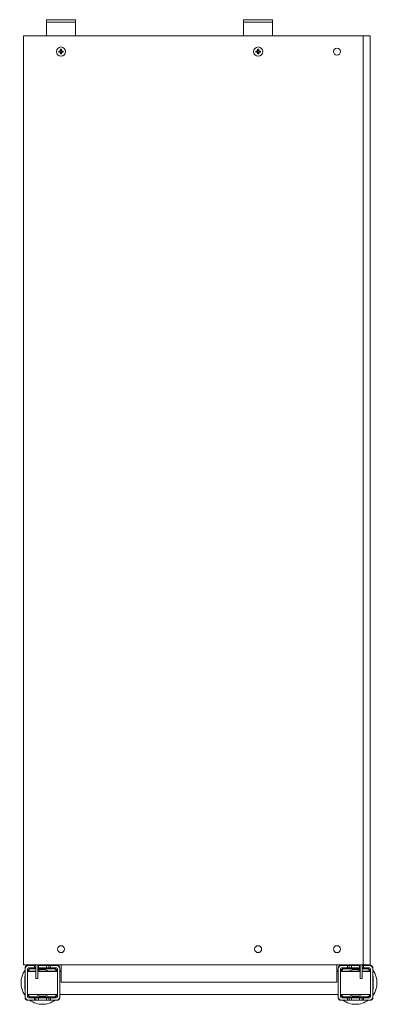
# Model space of a CAD drawing. Header units: millimetres. Extents: x 79 to 388, y -712 to 136.
import ezdxf

# ---------------------------------------------------------------- set-up
doc = ezdxf.new("R2010")
doc.units = ezdxf.units.MM

msp = doc.modelspace()

# ---------------------------------------------------------------- linework, layer by layer
at = {"color": 0, "linetype": 'Continuous', "lineweight": 0}
for p, q in [((104.72, 135.83), (101.72, 135.83)), ((101.72, 133.83), (101.72, 135.83)), ((123.72, 135.83), (104.72, 135.83)), ((126.72, 135.83), (123.72, 135.83)), ((126.72, 133.83), (126.72, 135.83)), ((274.72, 135.83), (271.72, 135.83)), ((271.72, 133.83), (271.72, 135.83)), ((293.72, 135.83), (274.72, 135.83)), ((296.72, 135.83), (293.72, 135.83)), ((296.72, 133.83), (296.72, 135.83)), ((101.72, 133.83), (104.72, 133.83)), ((101.72, 131.83), (101.72, 133.83)), ((101.72, 131.83), (101.72, 123.83)), ((123.72, 133.83), (104.72, 133.83)), ((123.72, 133.83), (126.72, 133.83)), ((126.72, 133.83), (126.72, 131.83)), ((126.72, 131.83), (126.72, 123.83)), ((271.72, 133.83), (274.72, 133.83)), ((271.72, 131.83), (271.72, 133.83)), ((271.72, 131.83), (271.72, 123.83)), ((293.72, 133.83), (274.72, 133.83)), ((293.72, 133.83), (296.72, 133.83)), ((296.72, 133.83), (296.72, 131.83)), ((296.72, 131.83), (296.72, 123.83)), ((81.72, 121.83), (81.72, -678.17)), ((84.97, 121.83), (81.72, 121.83)), ((84.97, 121.83), (372.72, 121.83)), ((101.72, 121.83), (101.72, 123.83)), ((126.72, 123.83), (126.72, 121.83)), ((271.72, 121.83), (271.72, 123.83)), ((296.72, 123.83), (296.72, 121.83)), ((372.72, 121.83), (374.72, 121.83)), ((374.72, 121.83), (374.72, -678.17)), ((380.72, 121.83), (374.72, 121.83)), ((380.72, 121.83), (380.72, -678.17)), ((113.7, 109.2), (113.7, 110.32)), ((114.73, 110.32), (114.73, 109.2)), ((283.7, 109.2), (283.7, 110.32)), ((284.73, 110.32), (284.73, 109.2)), ((112.23, 108.85), (113.35, 108.85)), ((113.35, 107.82), (112.23, 107.82)), ((113.23, 108.85), (113.23, 107.82)), ((114.73, 109.32), (113.7, 109.32)), ((113.7, 106.35), (113.7, 107.46)), ((113.7, 107.35), (114.73, 107.35)), ((114.73, 107.46), (114.73, 106.35)), ((115.09, 108.85), (116.2, 108.85)), ((116.2, 107.82), (115.09, 107.82)), ((115.2, 107.82), (115.2, 108.85)), ((282.23, 108.85), (283.35, 108.85)), ((283.35, 107.82), (282.23, 107.82)), ((283.23, 108.85), (283.23, 107.82)), ((284.73, 109.32), (283.7, 109.32)), ((283.7, 106.35), (283.7, 107.46)), ((283.7, 107.35), (284.73, 107.35)), ((284.73, 107.46), (284.73, 106.35)), ((285.09, 108.85), (286.2, 108.85)), ((286.2, 107.82), (285.09, 107.82)), ((285.2, 107.82), (285.2, 108.85)), ((81.72, -678.17), (84.97, -678.17)), ((84.97, -678.17), (372.72, -678.17)), ((92.61, -688.17), (92.61, -678.17)), ((94.11, -688.17), (94.11, -678.17)), ((114.22, -678.17), (114.22, -693.17)), ((352.22, -693.17), (352.22, -678.17)), ((372.32, -678.17), (372.32, -688.17)), ((374.72, -678.17), (372.72, -678.17)), ((373.82, -678.17), (373.82, -688.17)), ((374.72, -678.17), (380.72, -678.17)), ((83.21, -681.17), (83.21, -681.67)), ((83.21, -681.67), (83.21, -705.67)), ((85.21, -681.67), (85.21, -705.67)), ((85.21, -683.57), (92.61, -683.57)), ((85.21, -683.67), (87.21, -683.67)), ((85.21, -683.77), (92.61, -683.77)), ((86.21, -678.67), (85.71, -678.67)), ((91.21, -678.67), (86.21, -678.67)), ((91.21, -680.67), (86.21, -680.67)), ((92.61, -683.67), (87.21, -683.67)), ((87.21, -683.67), (87.21, -683.77)), ((92.61, -681.17), (88.21, -681.17)), ((92.61, -681.67), (88.21, -681.67)), ((91.21, -680.67), (91.21, -678.67)), ((91.21, -678.67), (92.61, -678.67)), ((91.21, -680.67), (92.61, -680.67)), ((94.11, -678.67), (94.71, -678.67)), ((94.11, -680.67), (94.71, -680.67)), ((108.21, -681.17), (94.11, -681.17)), ((108.21, -681.67), (94.11, -681.67)), ((94.11, -683.57), (111.21, -683.57)), ((99.21, -683.67), (94.11, -683.67)), ((94.11, -683.77), (111.21, -683.77)), ((101.71, -678.67), (94.71, -678.67)), ((94.71, -678.67), (94.71, -680.67)), ((101.71, -680.67), (94.71, -680.67)), ((99.21, -683.77), (99.21, -683.67)), ((99.21, -683.67), (101.21, -683.67)), ((101.21, -683.67), (101.21, -683.77)), ((101.71, -680.67), (101.71, -678.67)), ((101.71, -678.67), (103.81, -678.67)), ((101.71, -680.67), (103.81, -680.67)), ((103.81, -678.67), (105.21, -678.67)), ((103.81, -678.67), (103.81, -680.67)), ((103.81, -680.67), (105.21, -680.67)), ((110.21, -678.67), (105.21, -678.67)), ((105.21, -678.67), (105.21, -680.67)), ((110.21, -680.67), (105.21, -680.67)), ((110.71, -678.67), (110.21, -678.67)), ((111.21, -705.67), (111.21, -681.67)), ((113.21, -681.67), (113.21, -681.17)), ((113.21, -705.67), (113.21, -681.67)), ((113.21, -683.57), (114.22, -683.57)), ((113.21, -683.77), (114.22, -683.77)), ((352.22, -683.57), (353.21, -683.57)), ((352.22, -683.77), (353.21, -683.77)), ((353.21, -681.17), (353.21, -681.67)), ((353.21, -681.67), (353.21, -705.67)), ((355.21, -681.67), (355.21, -705.67)), ((355.21, -683.57), (372.32, -683.57)), ((355.21, -683.77), (372.32, -683.77)), ((356.21, -678.67), (355.71, -678.67)), ((361.21, -678.67), (356.21, -678.67)), ((361.21, -680.67), (356.21, -680.67)), ((372.32, -681.17), (358.21, -681.17)), ((372.32, -681.67), (358.21, -681.67)), ((361.21, -680.67), (361.21, -678.67)), ((362.61, -678.67), (361.21, -678.67)), ((361.21, -680.67), (362.61, -680.67)), ((364.71, -678.67), (362.61, -678.67)), ((362.61, -680.67), (362.61, -678.67)), ((362.61, -680.67), (364.71, -680.67)), ((371.71, -678.67), (364.71, -678.67)), ((364.71, -678.67), (364.71, -680.67)), ((371.71, -680.67), (364.71, -680.67)), ((365.21, -683.77), (365.21, -683.67)), ((365.21, -683.67), (367.21, -683.67)), ((372.32, -683.67), (367.21, -683.67)), ((367.21, -683.67), (367.21, -683.77)), ((371.71, -680.67), (371.71, -678.67)), ((372.32, -678.67), (371.71, -678.67)), ((371.71, -680.67), (372.32, -680.67)), ((375.21, -678.67), (373.82, -678.67)), ((373.82, -680.67), (375.21, -680.67)), ((378.21, -681.17), (373.82, -681.17)), ((378.21, -681.67), (373.82, -681.67)), ((373.82, -683.57), (381.21, -683.57)), ((379.21, -683.67), (373.82, -683.67)), ((373.82, -683.77), (381.21, -683.77)), ((380.21, -678.67), (375.21, -678.67)), ((375.21, -678.67), (375.21, -680.67)), ((380.21, -680.67), (375.21, -680.67)), ((379.21, -683.77), (379.21, -683.67)), ((379.21, -683.67), (381.21, -683.67)), ((380.71, -678.67), (380.21, -678.67)), ((381.21, -705.67), (381.21, -681.67)), ((383.21, -681.67), (383.21, -681.17)), ((383.21, -705.67), (383.21, -681.67)), ((82.99, -687.82), (82.99, -698.29)), ((83.21, -687.82), (82.99, -687.82)), ((92.61, -688.17), (92.61, -689.97)), ((92.61, -689.97), (94.11, -689.97)), ((94.11, -688.17), (94.11, -689.97)), ((352.22, -693.17), (114.22, -693.17)), ((372.32, -689.97), (372.32, -688.17)), ((373.82, -689.97), (372.32, -689.97)), ((373.82, -689.97), (373.82, -688.17)), ((383.21, -687.82), (383.43, -687.82)), ((383.43, -689.34), (383.43, -687.82)), ((383.43, -699.52), (383.43, -689.34)), ((82.99, -698.29), (82.99, -699.52)), ((83.21, -699.52), (82.99, -699.52)), ((85.21, -703.77), (111.21, -703.77)), ((113.21, -703.77), (353.21, -703.77)), ((355.21, -703.77), (381.21, -703.77)), ((383.21, -699.52), (383.43, -699.52)), ((83.21, -705.67), (83.21, -706.17)), ((85.71, -708.67), (86.21, -708.67)), ((86.21, -706.67), (91.21, -706.67)), ((86.21, -708.67), (91.21, -708.67)), ((88.21, -705.66), (108.21, -705.66)), ((88.21, -706.17), (108.21, -706.17)), ((91.21, -708.67), (91.21, -706.67)), ((92.61, -706.67), (91.21, -706.67)), ((91.21, -708.67), (92.61, -708.67)), ((94.71, -706.67), (92.61, -706.67)), ((92.61, -706.67), (92.61, -708.67)), ((92.61, -708.67), (94.71, -708.67)), ((94.71, -706.67), (101.71, -706.67)), ((94.71, -706.67), (94.71, -708.67)), ((94.71, -708.67), (101.71, -708.67)), ((101.71, -708.67), (101.71, -706.67)), ((103.81, -706.67), (101.71, -706.67)), ((101.71, -708.67), (103.81, -708.67)), ((105.21, -706.67), (103.81, -706.67)), ((103.81, -706.67), (103.81, -708.67)), ((103.81, -708.67), (105.21, -708.67)), ((105.21, -706.67), (110.21, -706.67)), ((105.21, -706.67), (105.21, -708.67)), ((105.21, -708.67), (110.21, -708.67)), ((110.21, -708.67), (110.71, -708.67)), ((113.21, -706.17), (113.21, -705.67)), ((353.21, -705.67), (353.21, -706.17)), ((355.71, -708.67), (356.21, -708.67)), ((356.21, -706.67), (361.21, -706.67)), ((356.21, -708.67), (361.21, -708.67)), ((358.21, -705.66), (378.21, -705.66)), ((358.21, -706.17), (378.21, -706.17)), ((361.21, -708.67), (361.21, -706.67)), ((362.61, -706.67), (361.21, -706.67)), ((362.61, -708.67), (361.21, -708.67)), ((364.71, -706.67), (362.61, -706.67)), ((362.61, -708.67), (362.61, -706.67)), ((364.71, -708.67), (362.61, -708.67)), ((364.71, -706.67), (371.71, -706.67)), ((364.71, -706.67), (364.71, -708.67)), ((364.71, -708.67), (371.71, -708.67)), ((371.71, -708.67), (371.71, -706.67)), ((373.81, -706.67), (371.71, -706.67)), ((373.81, -708.67), (371.71, -708.67)), ((375.21, -706.67), (373.81, -706.67)), ((373.81, -708.67), (373.81, -706.67)), ((375.21, -708.67), (373.81, -708.67)), ((375.21, -706.67), (380.21, -706.67)), ((375.21, -706.67), (375.21, -708.67)), ((375.21, -708.67), (380.21, -708.67)), ((380.21, -708.67), (380.71, -708.67)), ((383.21, -706.17), (383.21, -705.67))]:
    msp.add_line(p, q, dxfattribs=at)
for centre, radius, start, end in [((114.22, 108.33), 4, 90, 270), ((114.22, 108.33), 4, 270, 90), ((284.22, 108.33), 4, 90, 270), ((284.22, 108.33), 4, 270, 90), ((352.22, 108.33), 3, 90, 270), ((352.22, 108.33), 3, 270, 90), ((114.22, 108.33), 1.01, 120.68693, 149.31307), ((114.22, 108.33), 1.01, 210.68693, 239.31307), ((114.22, 108.33), 0.851, 142.7589, 217.2411), ((114.22, 108.33), 0.851, 127.2411, 142.7589), ((114.22, 108.33), 0.851, 217.2411, 232.7589), ((114.22, 108.33), 0.851, 90, 127.2411), ((114.22, 108.33), 0.851, 232.7589, 270), ((114.22, 108.33), 0.851, 52.7589, 90), ((114.22, 108.33), 0.851, 270, 307.2411), ((114.22, 108.33), 1.01, 30.68693, 59.31307), ((114.22, 108.33), 0.851, 37.2411, 52.7589), ((114.22, 108.33), 0.851, 307.2411, 322.7589), ((114.22, 108.33), 1.01, 300.68693, 329.31307), ((114.22, 108.33), 0.851, 322.7589, 37.2411), ((284.22, 108.33), 1.01, 120.68693, 149.31307), ((284.22, 108.33), 1.01, 210.68693, 239.31307), ((284.22, 108.33), 0.851, 142.7589, 217.2411), ((284.22, 108.33), 0.851, 127.2411, 142.7589), ((284.22, 108.33), 0.851, 217.2411, 232.7589), ((284.22, 108.33), 0.851, 90, 127.2411), ((284.22, 108.33), 0.851, 232.7589, 270), ((284.22, 108.33), 0.851, 52.7589, 90), ((284.22, 108.33), 0.851, 270, 307.2411), ((284.22, 108.33), 1.01, 30.68693, 59.31307), ((284.22, 108.33), 0.851, 37.2411, 52.7589), ((284.22, 108.33), 0.851, 307.2411, 322.7589), ((284.22, 108.33), 1.01, 300.68693, 329.31307), ((284.22, 108.33), 0.851, 322.7589, 37.2411), ((114.22, -664.67), 3, 90, 270), ((114.22, -664.67), 3, 270, 90), ((284.22, -664.67), 3, 90, 270), ((284.22, -664.67), 3, 270, 90), ((352.22, -664.67), 3, 90, 270), ((352.22, -664.67), 3, 270, 90), ((86.21, -681.67), 3, 90, 180), ((85.71, -681.17), 2.5, 90, 180), ((86.21, -681.67), 1, 90, 180), ((88.21, -683.67), 2.5, 90, 177.70756), ((88.21, -683.67), 1.99, 90, 177.1251), ((98.21, -693.67), 11.5, 90, 110.88674), ((98.21, -693.67), 11.5, 61.43328, 90), ((108.21, -683.67), 2.5, 2.29244, 90), ((108.21, -683.67), 1.99, 2.8749, 90), ((110.21, -681.67), 3, 0, 90), ((110.21, -681.67), 1, 0, 90), ((110.71, -681.17), 2.5, 0, 90), ((356.21, -681.67), 3, 90, 180), ((355.71, -681.17), 2.5, 90, 180), ((356.21, -681.67), 1, 90, 180), ((358.21, -683.67), 2.5, 90, 177.70756), ((358.21, -683.67), 1.99, 90, 177.1251), ((368.21, -693.67), 11.5, 90, 118.56672), ((368.21, -693.67), 11.5, 69.07432, 90), ((378.21, -683.67), 2.5, 2.29244, 90), ((378.21, -683.67), 1.99, 2.8749, 90), ((380.21, -681.67), 3, 0, 90), ((380.21, -681.67), 1, 0, 90), ((380.71, -681.17), 2.5, 0, 90), ((88.21, -703.67), 2.5, 182.29244, 270), ((88.21, -703.67), 1.99, 182.8749, 270), ((98.21, -693.67), 11.5, 241.43328, 270), ((98.21, -693.67), 11.5, 270, 298.56672), ((108.21, -703.67), 2.5, 270, 357.70756), ((108.21, -703.67), 1.99, 270, 357.1251), ((358.21, -703.67), 2.5, 182.29244, 270), ((358.21, -703.67), 1.99, 182.8749, 270), ((368.21, -693.67), 11.5, 241.43328, 270), ((368.21, -693.67), 11.5, 270, 298.56672), ((378.21, -703.67), 2.5, 270, 357.70756), ((378.21, -703.67), 1.99, 270, 357.1251), ((86.21, -705.67), 3, 180, 270), ((85.71, -706.17), 2.5, 180, 270), ((86.21, -705.67), 1, 180, 270), ((110.21, -705.67), 1, 270, 0), ((110.21, -705.67), 3, 270, 0), ((110.71, -706.17), 2.5, 270, 0), ((356.21, -705.67), 3, 180, 270), ((355.71, -706.17), 2.5, 180, 270), ((356.21, -705.67), 1, 180, 270), ((380.21, -705.67), 1, 270, 0), ((380.21, -705.67), 3, 270, 0), ((380.71, -706.17), 2.5, 270, 0)]:
    msp.add_arc(centre, radius, start, end, dxfattribs=at)
at = {"color": 0, "linetype": 'Continuous', "lineweight": 0, "extrusion": (0, 0, -1)}
for centre, start, end in [((-98.21, -693.67), 54.17523, 56.9125), ((-98.21, -693.67), 123.0875, 125.82477), ((-368.21, -693.67), 54.17523, 56.9125), ((-368.21, -693.67), 123.0875, 125.82477), ((-98.21, -693.67), 324.17523, 35.82477), ((-98.21, -693.67), 144.17523, 146.91067), ((-368.21, -693.67), 33.08933, 35.82477), ((-368.21, -693.67), 144.17523, 215.82477), ((-98.21, -693.67), 213.08933, 215.82477), ((-368.21, -693.67), 324.17523, 326.91067), ((-98.21, -693.67), 270, 305.82477), ((-98.21, -693.67), 234.17523, 270), ((-368.21, -693.67), 270, 305.82477), ((-368.21, -693.67), 234.17523, 270)]:
    msp.add_arc(centre, 18.5, start, end, dxfattribs=at)
for centre, major_axis, start_param, end_param in [((114.22, 107.46), (6.43, 0), -1.651022, -1.490571), ((284.22, 107.46), (6.43, 0), -1.651022, -1.490571), ((115.09, 108.33), (0, 6.43), -1.570796, -1.490571), ((115.09, 108.33), (0, 6.43), -1.651022, -1.570796), ((114.22, 109.21), (-6.43, 0), -1.651022, -1.490571), ((113.34, 108.33), (0, -6.43), -1.651022, -1.570796), ((113.34, 108.33), (0, -6.43), -1.570796, -1.490571), ((285.09, 108.33), (0, 6.43), -1.570796, -1.490571), ((285.09, 108.33), (0, 6.43), -1.651022, -1.570796), ((284.22, 109.21), (-6.43, 0), -1.651022, -1.490571), ((283.34, 108.33), (0, -6.43), -1.651022, -1.570796), ((283.34, 108.33), (0, -6.43), -1.570796, -1.490571)]:
    msp.add_ellipse(centre, major_axis=major_axis, ratio=0.446198, start_param=start_param, end_param=end_param, dxfattribs=at)
at = {"color": 0, "linetype": 'Continuous', "lineweight": 0}
for points, weights in [([(113.54, 108.85), (113.45, 108.85), (113.35, 108.85)], [1.00783090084, 1.01227477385, 1.00609308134]), ([(113.35, 107.82), (113.45, 107.82), (113.54, 107.82)], [1.00609308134, 1.01227477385, 1.00783090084]), ([(113.7, 109.2), (113.7, 109.1), (113.7, 109.01)], [1.00609308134, 1.01227477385, 1.00783090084]), ([(113.7, 107.65), (113.7, 107.57), (113.7, 107.46)], [1.00783090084, 1.01227477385, 1.00609308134]), ([(114.73, 109.01), (114.73, 109.1), (114.73, 109.2)], [1.00783090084, 1.01227477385, 1.00609308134]), ([(114.73, 107.46), (114.73, 107.57), (114.73, 107.65)], [1.00609308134, 1.01227477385, 1.00783090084]), ([(115.09, 108.85), (114.98, 108.85), (114.9, 108.85)], [1.00609308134, 1.01227477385, 1.00783090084]), ([(114.9, 107.82), (114.98, 107.82), (115.09, 107.82)], [1.00783090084, 1.01227477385, 1.00609308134]), ([(283.54, 108.85), (283.45, 108.85), (283.35, 108.85)], [1.00783090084, 1.01227477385, 1.00609308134]), ([(283.35, 107.82), (283.45, 107.82), (283.54, 107.82)], [1.00609308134, 1.01227477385, 1.00783090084]), ([(283.7, 109.2), (283.7, 109.1), (283.7, 109.01)], [1.00609308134, 1.01227477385, 1.00783090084]), ([(283.7, 107.65), (283.7, 107.57), (283.7, 107.46)], [1.00783090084, 1.01227477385, 1.00609308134]), ([(284.73, 109.01), (284.73, 109.1), (284.73, 109.2)], [1.00783090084, 1.01227477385, 1.00609308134]), ([(284.73, 107.46), (284.73, 107.57), (284.73, 107.65)], [1.00609308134, 1.01227477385, 1.00783090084]), ([(285.09, 108.85), (284.98, 108.85), (284.9, 108.85)], [1.00609308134, 1.01227477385, 1.00783090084]), ([(284.9, 107.82), (284.98, 107.82), (285.09, 107.82)], [1.00783090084, 1.01227477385, 1.00609308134])]:
    msp.add_rational_spline(points, weights, degree=2, dxfattribs=at)

doc.saveas('drawing.dxf')
